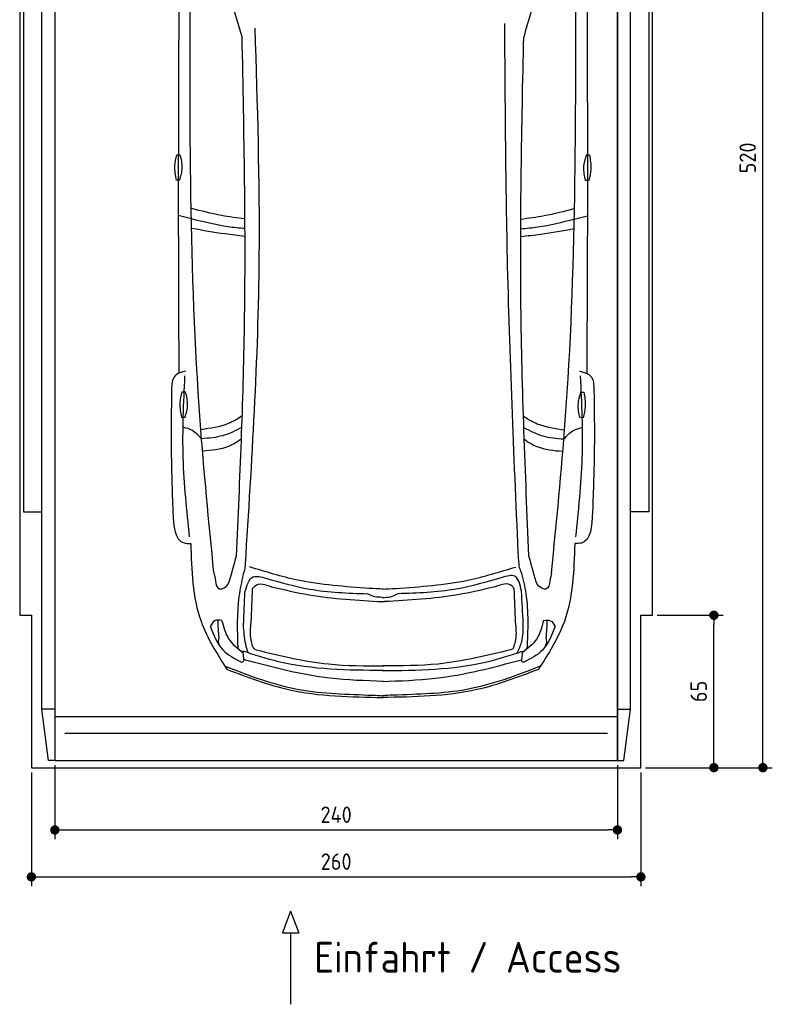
# Model space of a CAD drawing. Header units: millimetres. Extents: x -20 to 3211, y -1009 to 5673.
# Tile 1 of 3: x 0 to 3211, y -1009 to 3189. Entities that reach past the tile are written whole.
import ezdxf

# ---------------------------------------------------------------- set-up
doc = ezdxf.new("R2010")
doc.units = ezdxf.units.MM
for name, color, linetype in [('4', 3, 'Continuous'), ('5', 3, 'Continuous'), ('Car', 10, 'Continuous')]:
    doc.layers.add(name, color=color, linetype=linetype)
doc.styles.get("Standard").update_dxf_attribs({"font": 'ISOCP.SHX'})
doc.dimstyles.new('GEN-ISO', dxfattribs={"dimscale": 20, "dimtxt": 3.5, "dimasz": 2, "dimexe": 2, "dimexo": 1, "dimgap": 1.5, "dimtad": 1, "dimdec": 1, "dimdsep": 46, "dimtxsty": 'STANDARD', "dimblk": 'PUNKT', "dimcen": 2, "dimclrd": 256, "dimclre": 256, "dimclrt": 2, "dimadec": 0, "dimazin": 0, "dimtp": 0.1, "dimtm": 0.1, "dimtfac": 0.71, "dimtdec": 1, "dimtmove": 2, "dimatfit": 3, "dimldrblk": 'PUNKT', "dimfxl": 1, "dimtolj": 1, "dimarcsym": 0})

# ---------------------------------------------------------------- blocks, each defined once
blk = doc.blocks.new('PUNKT')
at = {"layer": '4', "color": 0, "linetype": 'ByBlock'}
blk.add_line((-0.5, 0), (-1, 0), dxfattribs=at)
at = {"layer": '4', "color": 0, "linetype": 'ByBlock', "const_width": 0.5}
blk.add_lwpolyline([(-0.25, 0, 1), (0.25, 0, 1)], format="xyb", close=True, dxfattribs=at)
blk = doc.blocks.new('*D4')
at = {"layer": '5', "lineweight": -2}
for p, q in [((50, -20), (50, -505.7)), ((2650, -20), (2650, -505.7)), ((90, -465.7), (2610, -465.7))]:
    blk.add_line(p, q, dxfattribs=at)
at = {"layer": 'DEFPOINTS', "color": 0}
for p in [(50, 0), (2650, 0), (2650, -465.7)]:
    blk.add_point(p, dxfattribs=at)
at = {"layer": '5', "lineweight": -2, "xscale": 40, "yscale": 40, "zscale": 40, "rotation": 180}
blk.add_blockref('PUNKT', (50, -465.7), dxfattribs=at)
at = {"layer": '5', "lineweight": -2, "xscale": 40, "yscale": 40, "zscale": 40}
blk.add_blockref('PUNKT', (2650, -465.7), dxfattribs=at)
at = {"layer": '5', "color": 2, "insert": (1350, -400.7), "char_height": 70, "attachment_point": 5}
blk.add_mtext('260', dxfattribs=at)
blk = doc.blocks.new('*D5')
at = {"layer": '5', "lineweight": -2}
for p, q in [((150, 10), (150, -305.5)), ((2550, 10), (2550, -305.5)), ((190, -265.5), (2510, -265.5))]:
    blk.add_line(p, q, dxfattribs=at)
at = {"layer": 'DEFPOINTS', "color": 0}
for p in [(150, 30), (2550, 30), (2550, -265.5)]:
    blk.add_point(p, dxfattribs=at)
at = {"layer": '5', "lineweight": -2, "xscale": 40, "yscale": 40, "zscale": 40, "rotation": 180}
blk.add_blockref('PUNKT', (150, -265.5), dxfattribs=at)
at = {"layer": '5', "lineweight": -2, "xscale": 40, "yscale": 40, "zscale": 40}
blk.add_blockref('PUNKT', (2550, -265.5), dxfattribs=at)
at = {"layer": '5', "color": 2, "insert": (1350, -200.5), "char_height": 70, "attachment_point": 5}
blk.add_mtext('240', dxfattribs=at)
blk = doc.blocks.new('*D6')
at = {"layer": '5', "lineweight": -2}
for p, q in [((2720, 5200), (3210.6, 5200)), ((3170.6, 40), (3170.6, 5160)), ((2670, 0), (3210.6, 0))]:
    blk.add_line(p, q, dxfattribs=at)
at = {"layer": 'DEFPOINTS', "color": 0}
for p in [(2700, 5200), (3170.6, 5200), (2650, 0)]:
    blk.add_point(p, dxfattribs=at)
at = {"layer": '5', "lineweight": -2, "xscale": 40, "yscale": 40, "zscale": 40}
for p, rotation in [((3170.6, 5200), 90), ((3170.6, 0), 270)]:
    blk.add_blockref('PUNKT', p, dxfattribs=dict(at, rotation=rotation))
at = {"layer": '5', "color": 2, "insert": (3105.6, 2600), "char_height": 70, "attachment_point": 5, "rotation": 90}
blk.add_mtext('\\A1;520', dxfattribs=at)
blk = doc.blocks.new('*D7')
at = {"layer": '5', "lineweight": -2}
for p, q in [((2720, 650), (3001.5, 650)), ((2961.5, 40), (2961.5, 610)), ((2670, 0), (3001.5, 0))]:
    blk.add_line(p, q, dxfattribs=at)
at = {"layer": 'DEFPOINTS', "color": 0}
for p in [(2700, 650), (2961.5, 650), (2650, 0)]:
    blk.add_point(p, dxfattribs=at)
at = {"layer": '5', "lineweight": -2, "xscale": 40, "yscale": 40, "zscale": 40}
for p, rotation in [((2961.5, 650), 90), ((2961.5, 0), 270)]:
    blk.add_blockref('PUNKT', p, dxfattribs=dict(at, rotation=rotation))
at = {"layer": '5', "color": 2, "insert": (2896.5, 325), "char_height": 70, "attachment_point": 5, "rotation": 90}
blk.add_mtext('\\A1;65', dxfattribs=at)

msp = doc.modelspace()

# ---------------------------------------------------------------- linework, layer by layer
for p, q in [((122.5, 30), (95, 250)), ((150, 250), (95, 250)), ((150, 218), (2550, 218)), ((2550, 250), (2605, 250)), ((2577.5, 30), (2605, 250)), ((1155.61, -611.7), (1121.1, -704.41)), ((1155.61, -611.7), (1190.11, -704.41)), ((1121.1, -704.41), (1190.11, -704.41)), ((1155.61, -704.41), (1155.61, -1009.04))]:
    msp.add_line(p, q)
msp.add_lwpolyline([(2700, 5200), (2650, 5200), (2650, 5200), (50, 5200), (50, 5200), (0, 5200), (0, 650), (50, 650), (50, 0), (2650, 0), (2650, 650), (2700, 650)], close=True)
for points in [[(95, 5174.91), (150, 5174.91), (150, 30), (122.5, 30)], [(95, 250), (95, 5174.91)], [(150, 30), (2550, 30), (2550, 5174.91)], [(150, 5174.91), (150, 30)], [(2605, 5174.91), (2550, 5174.91), (2550, 30), (2577.5, 30)], [(2605, 250), (2605, 5174.91)], [(95, 3799.63), (16, 3799.63), (16, 1091.5), (95, 1091.5)], [(2605, 3799.63), (2684, 3799.63), (2684, 1091.5), (2605, 1091.5)], [(2507.98, 146.19), (1400, 146.19), (192.02, 146.19)]]:
    msp.add_lwpolyline(points)
at = {"layer": 'Car'}
for p, q in [((732.44, 2339.9), (676.66, 2353.89)), ((2365.9, 2339.21), (2421.69, 2353.15)), ((952.29, 496.67), (955.45, 460.95)), ((2144.49, 496.17), (2141.3, 460.45))]:
    msp.add_line(p, q, dxfattribs=at)
for points in [[(669.83, 2613.28), (684.81, 2613.28)], [(2417.35, 2612.81), (2430.29, 2612.57)], [(682.18, 2504.72), (669.25, 2504.72)], [(2427.66, 2504.04), (2412.68, 2504.32)], [(692.73, 1602.34), (707.71, 1602.34)], [(2393.57, 1601.15), (2406.5, 1600.9)], [(705.09, 1493.78), (692.15, 1493.78)], [(2403.87, 1492.37), (2388.89, 1492.66)]]:
    msp.add_lwpolyline(points, dxfattribs=at)
for centre, start, end in [((-5009.8, 1413.3), 15.945352, 19.596216), ((8107.35, 1407.73), 160.355167, 164.006031)]:
    msp.add_arc(centre, 6197.21, start, end, dxfattribs=at)
for points, knots in [([(679.6, 3377.4), (677.79, 3032.67), (675.46, 2465.08), (677.77, 1897.49), (678.98, 1681.7)], [30.2317921, 30.2317921, 30.2317921, 30.2317921, 135.7738464, 200.5104278, 200.5104278, 200.5104278, 200.5104278]), ([(828.42, 831.93), (807.1, 1048.2), (723.11, 1900.31), (725.59, 2757.26), (727.44, 3396.71)], [0, 0, 0, 0, 651.7606985, 2567.8765597, 2567.8765597, 2567.8765597, 2567.8765597]), ([(2268.64, 831.31), (2290.15, 1047.57), (2374.86, 1899.61), (2373.11, 2756.56), (2371.8, 3396.01)], [0, 0, 0, 0, 651.7606985, 2567.8765597, 2567.8765597, 2567.8765597, 2567.8765597]), ([(2419.62, 3377.38), (2421.15, 3027.69), (2422.98, 2462.22), (2420.2, 1896.75), (2418.8, 1680.97)], [30.8675023, 30.8675023, 30.8675023, 30.8675023, 135.7738464, 200.5104278, 200.5104278, 200.5104278, 200.5104278]), ([(963.07, 867.77), (990.73, 1304.67), (1038.92, 2065.98), (1014.6, 2828.26), (1004.23, 3153.09)], [0, 0, 0, 0, 1312.3473022, 2286.8098626, 2286.8098626, 2286.8098626, 2286.8098626]), ([(2128.64, 879.55), (2110.03, 1299.16), (2076.13, 2063.51), (2071.55, 2828.57), (2069.48, 3173.61)], [0, 0, 0, 0, 1259.9414447, 2295.0149605, 2295.0149605, 2295.0149605, 2295.0149605]), ([(925, 903.69), (939.46, 1230.92), (972.04, 1967.97), (957.21, 2705.64), (948.97, 3115.8)], [0, 0, 0, 0, 982.4163999, 2212.7413199, 2212.7413199, 2212.7413199, 2212.7413199]), ([(2172.12, 903.16), (2157.34, 1258.16), (2126.64, 1995.28), (2142.05, 2732.91), (2150.04, 3115.29)], [0, 0, 0, 0, 1065.6485601, 2212.7195413, 2212.7195413, 2212.7195413, 2212.7195413]), ([(669.25, 2504.72), (665.21, 2525.18), (658.04, 2561.54), (666.24, 2597.54), (669.83, 2613.28)], [0, 0, 0, 0, 61.7022745, 109.6273698, 109.6273698, 109.6273698, 109.6273698]), ([(682.18, 2504.72), (687.6, 2522.38), (698.61, 2558.29), (689.46, 2594.75), (684.81, 2613.28)], [0, 0, 0, 0, 54.314538, 110.4477452, 110.4477452, 110.4477452, 110.4477452]), ([(2417.35, 2612.81), (2411.61, 2595.26), (2399.92, 2559.56), (2408.38, 2522.94), (2412.68, 2504.32)], [0, 0, 0, 0, 54.314538, 110.4477452, 110.4477452, 110.4477452, 110.4477452]), ([(2430.29, 2612.57), (2433.94, 2592.03), (2440.42, 2555.55), (2431.54, 2519.71), (2427.66, 2504.04)], [0, 0, 0, 0, 61.7022745, 109.6273698, 109.6273698, 109.6273698, 109.6273698]), ([(960.68, 2339.92), (927.39, 2343.82), (850.14, 2354.4), (774.53, 2373.94), (733.65, 2383.96)], [6.4329915, 6.4329915, 6.4329915, 6.4329915, 16.5424251, 29.8301072, 29.8301072, 29.8301072, 29.8301072]), ([(2137.88, 2339.45), (2171.1, 2343.31), (2248.29, 2353.83), (2323.85, 2373.28), (2364.77, 2383.81)], [6.4540006, 6.4540006, 6.4540006, 6.4540006, 16.5424251, 29.8301072, 29.8301072, 29.8301072, 29.8301072]), ([(961.1, 2298.48), (936.79, 2300.44), (859.67, 2308.31), (784.2, 2327.05), (732.44, 2339.9)], [6.5564591, 6.5564591, 6.5564591, 6.5564591, 13.8699149, 29.8274463, 29.8274463, 29.8274463, 29.8274463]), ([(2137.45, 2298), (2161.68, 2299.94), (2238.73, 2307.74), (2314.14, 2326.4), (2365.9, 2339.21)], [6.5803524, 6.5803524, 6.5803524, 6.5803524, 13.8699149, 29.8274463, 29.8274463, 29.8274463, 29.8274463]), ([(961.11, 2265.65), (932.71, 2268.54), (856.37, 2277.14), (780.72, 2290.82), (735.06, 2299.08)], [6.6327441, 6.6327441, 6.6327441, 6.6327441, 15.2289071, 29.6828472, 29.6828472, 29.6828472, 29.6828472]), ([(2137.44, 2265.18), (2165.75, 2268.03), (2242.01, 2276.57), (2317.58, 2290.17), (2363.25, 2298.39)], [6.6592474, 6.6592474, 6.6592474, 6.6592474, 15.2289071, 29.6828472, 29.6828472, 29.6828472, 29.6828472]), ([(709.41, 1691.3), (690.47, 1686.35), (650.3, 1675.85), (648.72, 1633.81), (647.88, 1611.6)], [0, 0, 0, 0, 52.9773642, 112.3150444, 112.3150444, 112.3150444, 112.3150444]), ([(2388.38, 1690.59), (2407.32, 1685.62), (2447.48, 1675.09), (2449.03, 1633.05), (2449.84, 1610.83)], [0, 0, 0, 0, 52.9773642, 112.3150444, 112.3150444, 112.3150444, 112.3150444]), ([(724.79, 984.96), (713.04, 1096.73), (689.03, 1324.99), (699.5, 1554.29), (704.84, 1671.32)], [0, 0, 0, 0, 336.6348432, 687.5082416, 687.5082416, 687.5082416, 687.5082416]), ([(2372.4, 984.27), (2384.25, 1096.02), (2408.45, 1324.26), (2398.18, 1553.57), (2392.94, 1670.6)], [0, 0, 0, 0, 336.6348432, 687.5082416, 687.5082416, 687.5082416, 687.5082416]), ([(647.88, 1611.6), (646.75, 1528.91), (644.38, 1355.38), (650.3, 1181.93), (653.4, 1091.13)], [0, 0, 0, 0, 248.0557509, 520.5632768, 520.5632768, 520.5632768, 520.5632768]), ([(692.15, 1493.78), (688.12, 1514.24), (680.95, 1550.6), (689.15, 1586.6), (692.73, 1602.34)], [0, 0, 0, 0, 61.7022745, 109.6273698, 109.6273698, 109.6273698, 109.6273698]), ([(705.09, 1493.78), (710.5, 1511.44), (721.51, 1547.35), (712.36, 1583.81), (707.71, 1602.34)], [0, 0, 0, 0, 54.314538, 110.4477452, 110.4477452, 110.4477452, 110.4477452]), ([(2393.57, 1601.15), (2387.82, 1583.59), (2376.13, 1547.9), (2384.59, 1511.27), (2388.89, 1492.66)], [0, 0, 0, 0, 54.314538, 110.4477452, 110.4477452, 110.4477452, 110.4477452]), ([(2406.5, 1600.9), (2410.15, 1580.37), (2416.63, 1543.88), (2407.75, 1508.04), (2403.87, 1492.37)], [0, 0, 0, 0, 61.7022745, 109.6273698, 109.6273698, 109.6273698, 109.6273698]), ([(2449.84, 1610.83), (2450.91, 1528.14), (2453.13, 1354.61), (2447.06, 1181.16), (2443.88, 1090.37)], [0, 0, 0, 0, 248.0557509, 520.5632768, 520.5632768, 520.5632768, 520.5632768]), ([(949.26, 1500.11), (930.29, 1487.06), (876.53, 1455.64), (813.19, 1446.78), (773.47, 1441.23)], [7.4489286, 7.4489286, 7.4489286, 7.4489286, 14.3334492, 26.2908128, 26.2908128, 26.2908128, 26.2908128]), ([(2149.18, 1499.04), (2167.9, 1486.21), (2221.39, 1455.02), (2284.39, 1446.16), (2324.12, 1440.57)], [7.5476492, 7.5476492, 7.5476492, 7.5476492, 14.3334492, 26.2908128, 26.2908128, 26.2908128, 26.2908128]), ([(776.01, 1402.24), (763.36, 1416.08), (742.22, 1439.21), (712.34, 1447.54), (700.34, 1450.89)], [0, 0, 0, 0, 54.7652891, 91.527008, 91.527008, 91.527008, 91.527008]), ([(947.6, 1451.79), (921.59, 1436.58), (867.59, 1410.21), (806.75, 1404.91), (776.01, 1402.24)], [6.4830652, 6.4830652, 6.4830652, 6.4830652, 15.4380648, 24.5854757, 24.5854757, 24.5854757, 24.5854757]), ([(2150.77, 1450.82), (2176.52, 1435.78), (2230.26, 1409.6), (2290.8, 1404.28), (2321.54, 1401.58)], [6.572602, 6.572602, 6.572602, 6.572602, 15.4380648, 24.5854757, 24.5854757, 24.5854757, 24.5854757]), ([(2321.54, 1401.58), (2334.2, 1415.41), (2355.38, 1438.54), (2385.3, 1446.85), (2397.34, 1450.19)], [0, 0, 0, 0, 54.7652891, 91.6139456, 91.6139456, 91.6139456, 91.6139456]), ([(945.79, 1401.74), (928.43, 1388.77), (878.87, 1358.05), (818.53, 1352.91), (781.71, 1349.78)], [6.8005863, 6.8005863, 6.8005863, 6.8005863, 13.2652487, 24.5027164, 24.5027164, 24.5027164, 24.5027164]), ([(2152.5, 1400.68), (2169.62, 1387.93), (2218.95, 1357.45), (2278.97, 1352.29), (2315.79, 1349.13)], [6.8925435, 6.8925435, 6.8925435, 6.8925435, 13.2652487, 24.5027164, 24.5027164, 24.5027164, 24.5027164]), ([(653.4, 1091.13), (656.54, 1030.42), (660.3, 957.47), (719.57, 956.22), (729.51, 956.01)], [0, 0, 0, 0, 140.8501313, 169.2357956, 169.2357956, 169.2357956, 169.2357956]), ([(2443.88, 1090.37), (2440.7, 1029.66), (2436.87, 956.72), (2377.6, 955.51), (2367.66, 955.31)], [0, 0, 0, 0, 140.8501313, 169.2357956, 169.2357956, 169.2357956, 169.2357956]), ([(729.51, 956.01), (732.88, 841.81), (738.59, 648.29), (841.5, 486.22), (883.69, 419.79)], [0, 0, 0, 0, 334.5299302, 566.9211042, 566.9211042, 566.9211042, 566.9211042]), ([(2367.66, 955.31), (2364.19, 841.12), (2358.32, 647.6), (2255.27, 485.62), (2213.03, 419.22)], [0, 0, 0, 0, 334.5299302, 566.9211042, 566.9211042, 566.9211042, 566.9211042]), ([(953.05, 822.86), (955.96, 829.56), (962.17, 843.86), (962.76, 859.47), (963.07, 867.77)], [0, 0, 0, 0, 21.7116078, 46.3741342, 46.3741342, 46.3741342, 46.3741342]), ([(1491.45, 764.52), (1388.45, 771.82), (1214.64, 784.13), (1048.36, 835.25), (980.62, 856.07)], [0, 0, 0, 0, 308.4084916, 520.4149112, 520.4149112, 520.4149112, 520.4149112]), ([(1605.56, 764.47), (1708.57, 771.68), (1882.38, 783.85), (2048.71, 834.82), (2116.46, 855.59)], [0, 0, 0, 0, 308.4084916, 520.4149112, 520.4149112, 520.4149112, 520.4149112]), ([(2139.94, 833.38), (2137.03, 840.08), (2130.82, 854.39), (2130.24, 869.99), (2129.93, 878.3)], [0, 0, 0, 0, 21.7116078, 46.3741342, 46.3741342, 46.3741342, 46.3741342]), ([(828.42, 831.93), (830.73, 821.03), (835.5, 798.57), (840.12, 763.76), (854, 762.02), (855.07, 761.89)], [0, 0, 0, 0, 35.9193016, 74.0315567, 77.2045762, 77.2045762, 77.2045762, 77.2045762]), ([(953.05, 822.86), (946.36, 792.05), (923.89, 688.61), (927.9, 582.39), (930.72, 507.81)], [0, 0, 0, 0, 94.3661929, 316.7820175, 316.7820175, 316.7820175, 316.7820175]), ([(961.13, 748.75), (969.15, 777.09), (983.08, 826.31), (1030.04, 813.56), (1049.98, 808.15)], [0, 0, 0, 0, 73.3528982, 127.4419101, 127.4419101, 127.4419101, 127.4419101]), ([(1049.98, 808.15), (1111.68, 790.36), (1253.23, 749.56), (1400.65, 744.48), (1483.82, 741.62)], [0, 0, 0, 0, 191.9523943, 440.3789719, 440.3789719, 440.3789719, 440.3789719]), ([(2057.9, 811.25), (1992.62, 792.07), (1847.58, 749.46), (1696.34, 744.36), (1613.17, 741.56)], [0, 0, 0, 0, 203.3167496, 451.7433273, 451.7433273, 451.7433273, 451.7433273]), ([(2140.43, 752.55), (2134.71, 780.42), (2124.58, 829.84), (2078.15, 816.9), (2057.9, 811.25)], [0, 0, 0, 0, 69.9189569, 124.0079688, 124.0079688, 124.0079688, 124.0079688]), ([(2139.94, 833.38), (2147.11, 803.22), (2172.63, 695.88), (2167.46, 585.04), (2163.74, 505.34)], [0, 0, 0, 0, 92.7539019, 330.0762262, 330.0762262, 330.0762262, 330.0762262]), ([(2268.64, 831.31), (2266.32, 820.42), (2261.54, 797.97), (2256.88, 763.16), (2243, 761.43), (2241.93, 761.3)], [0, 0, 0, 0, 35.9193016, 74.0315567, 77.2045762, 77.2045762, 77.2045762, 77.2045762]), ([(855.07, 761.89), (857.53, 762.12), (874.57, 763.7), (890.25, 779.1), (894.25, 793.2)], [0, 0, 0, 0, 7.4004634, 51.3852849, 51.3852849, 51.3852849, 51.3852849]), ([(993.61, 762.74), (996.92, 767.5), (1014.27, 792.4), (1047.67, 780.94), (1074.7, 771.67)], [0, 0, 0, 0, 16.6701507, 87.364183, 87.364183, 87.364183, 87.364183]), ([(1074.7, 771.67), (1127.82, 759.02), (1282.88, 722.1), (1442.33, 713.71), (1547.16, 708.19)], [0, 0, 0, 0, 163.5558249, 477.487186, 477.487186, 477.487186, 477.487186]), ([(2028.36, 771.63), (1975.24, 758.99), (1820.18, 722.07), (1660.74, 713.68), (1555.9, 708.16)], [0, 0, 0, 0, 163.5558249, 477.487186, 477.487186, 477.487186, 477.487186]), ([(2109.46, 762.71), (2106.15, 767.46), (2088.79, 792.37), (2055.39, 780.91), (2028.36, 771.63)], [0, 0, 0, 0, 16.6701507, 87.364183, 87.364183, 87.364183, 87.364183]), ([(2241.93, 761.3), (2239.48, 761.53), (2222.43, 763.13), (2206.77, 778.54), (2202.78, 792.64)], [0, 0, 0, 0, 7.4004634, 51.3852849, 51.3852849, 51.3852849, 51.3852849]), ([(1546.48, 726.17), (1535.84, 726.41), (1513.83, 726.89), (1494.04, 736.6), (1483.82, 741.62)], [0, 0, 0, 0, 31.5287308, 65.2345566, 65.2345566, 65.2345566, 65.2345566]), ([(1546.48, 726.17), (1558.5, 726.23), (1581.91, 726.33), (1602.93, 736.57), (1613.17, 741.56)], [0, 0, 0, 0, 35.5209949, 69.2268207, 69.2268207, 69.2268207, 69.2268207]), ([(1547.16, 708.19), (1548.57, 708.11), (1551.5, 707.93), (1554.43, 708.08), (1555.95, 708.16)], [0, 0, 0, 0, 4.2354612, 8.799002, 8.799002, 8.799002, 8.799002]), ([(862.1, 628), (851.69, 629.43), (830.1, 632.41), (819.09, 613.42), (813.39, 603.6)], [0, 0, 0, 0, 28.7971578, 59.6786004, 59.6786004, 59.6786004, 59.6786004]), ([(2234.79, 627.42), (2245.21, 628.84), (2266.79, 631.8), (2277.79, 612.81), (2283.48, 602.98)], [0, 0, 0, 0, 28.7971578, 59.6786004, 59.6786004, 59.6786004, 59.6786004]), ([(813.12, 603.6), (827.01, 566.1), (852.38, 497.61), (917.07, 465.05), (946.33, 450.32)], [0, 0, 0, 0, 114.9227222, 209.8813192, 209.8813192, 209.8813192, 209.8813192]), ([(861.83, 628), (869.12, 600.37), (883.93, 544.2), (929.65, 508.27), (952.88, 490)], [0, 0, 0, 0, 83.3085317, 169.4021322, 169.4021322, 169.4021322, 169.4021322]), ([(974.37, 489.52), (970.76, 501.85), (959.32, 540.94), (956.58, 581.7), (954.7, 609.61)], [0, 0, 0, 0, 38.4485853, 121.967316, 121.967316, 121.967316, 121.967316]), ([(993.48, 518.77), (991.01, 527.3), (981.3, 560.86), (984.92, 596.02), (987.61, 622.25)], [0, 0, 0, 0, 26.5229591, 104.3043282, 104.3043282, 104.3043282, 104.3043282]), ([(2109.58, 518.74), (2112.05, 527.27), (2121.76, 560.82), (2118.15, 595.99), (2115.45, 622.22)], [0, 0, 0, 0, 26.5229591, 104.3043282, 104.3043282, 104.3043282, 104.3043282]), ([(2122.4, 489.03), (2129.77, 504.79), (2148.22, 544.25), (2148.37, 588.09), (2148.46, 614.43)], [0, 0, 0, 0, 51.6452018, 129.3985424, 129.3985424, 129.3985424, 129.3985424]), ([(2235.06, 627.42), (2227.75, 599.8), (2212.89, 543.64), (2167.14, 507.74), (2143.89, 489.5)], [0, 0, 0, 0, 83.3085317, 169.4021322, 169.4021322, 169.4021322, 169.4021322]), ([(2283.75, 602.98), (2269.83, 565.49), (2244.4, 497.02), (2179.69, 464.52), (2150.41, 449.81)], [0, 0, 0, 0, 114.9227222, 209.8813192, 209.8813192, 209.8813192, 209.8813192]), ([(857.9, 511.85), (851.82, 523.76), (844.74, 537.64), (850.44, 551.42), (850.37, 553.45)], [0, 0, 0, 0, 36.727695, 42.8141747, 42.8141747, 42.8141747, 42.8141747]), ([(2238.89, 511.26), (2244.98, 523.16), (2252.08, 537.04), (2246.39, 550.83), (2246.46, 552.85)], [0, 0, 0, 0, 36.727695, 42.8141747, 42.8141747, 42.8141747, 42.8141747]), ([(993.48, 518.77), (995.22, 514.55), (998.34, 507.02), (1005.7, 503.74), (1008.94, 502.29)], [0, 0, 0, 0, 13.0792045, 23.3644838, 23.3644838, 23.3644838, 23.3644838]), ([(2109.58, 518.74), (2107.85, 514.5), (2104.64, 506.68), (2096.84, 503.63), (2093.27, 502.23)], [0, 0, 0, 0, 13.0792045, 24.1213189, 24.1213189, 24.1213189, 24.1213189]), ([(1550.84, 413.97), (1399.98, 415.55), (1195.68, 417.69), (1002.76, 480.3), (952.29, 496.67)], [0, 0, 0, 0, 447.9720977, 606.6542832, 606.6542832, 606.6542832, 606.6542832]), ([(1008.94, 502.29), (1111.18, 477.46), (1290.29, 433.95), (1474.37, 434.33), (1553.38, 434.49)], [0, 0, 0, 0, 314.1417423, 550.3890647, 550.3890647, 550.3890647, 550.3890647]), ([(1545.87, 413.97), (1696.73, 415.42), (1901.03, 417.39), (2094.01, 479.83), (2144.49, 496.17)], [0, 0, 0, 0, 447.9720977, 606.6542832, 606.6542832, 606.6542832, 606.6542832]), ([(2093.27, 502.23), (1991.04, 477.4), (1811.92, 433.89), (1627.84, 434.26), (1548.83, 434.42)], [0, 0, 0, 0, 314.1417423, 550.3890647, 550.3890647, 550.3890647, 550.3890647]), ([(875.17, 433.21), (979.05, 393.18), (1181.51, 315.16), (1415.21, 313.47), (1535.32, 307.58), (1550.86, 306.82)], [0, 0, 0, 0, 331.1714641, 645.410319, 692.1255262, 692.1255262, 692.1255262, 692.1255262]), ([(946.33, 450.32), (947.63, 450.46), (953.15, 451.07), (956.21, 456.19), (958.54, 460.11)], [0, 0, 0, 0, 3.8211786, 16.2467831, 16.2467831, 16.2467831, 16.2467831]), ([(1550.85, 367.99), (1474.71, 370.37), (1272.81, 376.69), (1077.14, 427.77), (955.45, 460.95)], [0, 0, 0, 0, 22.79473, 60.4405335, 60.4405335, 60.4405335, 60.4405335]), ([(2221.56, 432.64), (2117.64, 392.69), (1915.12, 314.85), (1681.42, 313.36), (1561.3, 307.57), (1545.76, 306.83)], [0, 0, 0, 0, 331.1714641, 645.410319, 692.1255262, 692.1255262, 692.1255262, 692.1255262]), ([(1545.82, 367.99), (1621.97, 370.31), (1823.87, 376.45), (2019.58, 427.37), (2141.3, 460.45)], [0, 0, 0, 0, 22.79473, 60.4405335, 60.4405335, 60.4405335, 60.4405335]), ([(2150.41, 449.81), (2149.11, 449.96), (2143.59, 450.56), (2140.54, 455.69), (2138.21, 459.61)], [0, 0, 0, 0, 3.8211786, 16.2467831, 16.2467831, 16.2467831, 16.2467831]), ([(883.69, 419.79), (970.35, 386.58), (1184.22, 304.63), (1414.12, 301.44), (1550.86, 299.55)], [0, 0, 0, 0, 276.566847, 682.5008625, 682.5008625, 682.5008625, 682.5008625]), ([(2213.03, 419.22), (2126.33, 386.09), (1912.39, 304.32), (1682.49, 301.33), (1545.75, 299.55)], [0, 0, 0, 0, 276.566847, 682.5008625, 682.5008625, 682.5008625, 682.5008625])]:
    msp.add_open_spline(points, degree=3, knots=knots, dxfattribs=at)
for points in [[(894.25, 793.2), (904.5, 830.03), (914.75, 866.86), (925, 903.69)], [(2202.78, 792.64), (2192.56, 829.48), (2182.34, 866.32), (2172.12, 903.16)], [(987.61, 622.25), (989.61, 669.08), (991.61, 715.91), (993.61, 762.74)], [(1550.79, 761.09), (1531.01, 762.23), (1511.23, 763.38), (1491.45, 764.52)], [(1546.22, 761.09), (1566, 762.22), (1585.78, 763.34), (1605.56, 764.47)], [(2115.45, 622.22), (2113.46, 669.05), (2111.46, 715.88), (2109.46, 762.71)], [(954.7, 609.61), (956.85, 655.99), (958.99, 702.37), (961.13, 748.75)], [(2148.46, 614.43), (2145.78, 660.47), (2143.11, 706.51), (2140.43, 752.55)], [(850.37, 553.45), (848.73, 578.8), (847.09, 604.16), (845.45, 629.52)], [(2246.46, 552.85), (2248.12, 578.21), (2249.78, 603.56), (2251.45, 628.92)]]:
    msp.add_open_spline(points, degree=3, dxfattribs=at)

# ---------------------------------------------------------------- texts
msp.add_text('Einfahrt / Access', height=131.25).set_placement((1256.02, -873.98))

# ---------------------------------------------------------------- dimensions: what is measured, and where the dimension line sits
at = {"layer": '5'}
for base, p2, picture, middle in [((3170.6, 5200), (2700, 5200), '*D6', (3105.6, 2600)), ((2961.5, 650), (2700, 650), '*D7', (2896.5, 325))]:
    dim = msp.add_linear_dim(base=base, p1=(2650, 0), p2=p2, angle=270, dimstyle='GEN-ISO', override={"dimlfac": 0.1}, dxfattribs=at)
    dim.commit()
    dim.dimension.update_dxf_attribs({"geometry": picture, "text_midpoint": middle})
for base, p1, p2, picture, middle in [((2650, -465.66), (50, 0), (2650, 0), '*D4', (1350, -400.65)), ((2550, -265.52), (150, 30), (2550, 30), '*D5', (1350, -200.51))]:
    dim = msp.add_linear_dim(base=base, p1=p1, p2=p2, dimstyle='GEN-ISO', override={"dimlfac": 0.1, "dimtolj": 0}, dxfattribs=at)
    dim.commit()
    dim.dimension.update_dxf_attribs({"geometry": picture, "text_midpoint": middle})

doc.saveas('drawing.dxf')
